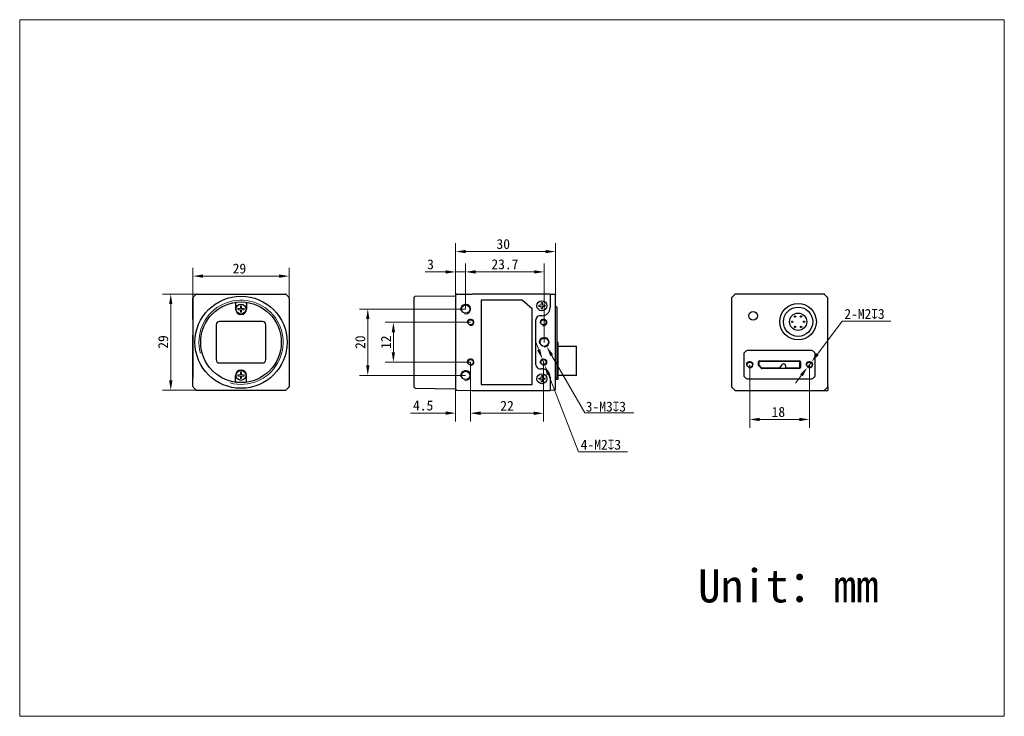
# Model space of a CAD drawing. Header units: millimetres. Extents: x -19 to 278, y 55 to 265.
import ezdxf

# ---------------------------------------------------------------- set-up
doc = ezdxf.new("R2010")
doc.units = ezdxf.units.MM
doc.header["$LTSCALE"] = 16.335
doc.header["$PDMODE"] = 3
doc.header["$PDSIZE"] = 8
doc.layers.get('0').update_dxf_attribs({"linetype": 'CONTINUOUS'})
doc.layers.get('Defpoints').update_dxf_attribs({"linetype": 'CONTINUOUS'})
for name, color, linetype in [('09_ALL_ROUNDS', 7, 'CONTINUOUS'), ('20_ALL_FEATURES', 7, 'CONTINUOUS'), ('ASM_DXF_DIMENSION', 7, 'CONTINUOUS'), ('ASM_DXF_FORMAT', 7, 'CONTINUOUS'), ('D-01-32-26-0DXF_CONTINUOUS_LINE', 7, 'CONTINUOUS'), ('D-01-35-26-0DXF_CONTINUOUS_LINE', 7, 'CONTINUOUS'), ('D-01-36-26-0DXF_CONTINUOUS_LINE', 7, 'CONTINUOUS'), ('HR10A-7R-6PBDXF_CONTINUOUS_LINE', 7, 'CONTINUOUS'), ('MICRO_3_0_B_DXF_CONTINUOUS_LINE', 7, 'CONTINUOUS'), ('SC_T1M2X3B_DXF_CONTINUOUS_LINE', 7, 'CONTINUOUS')]:
    doc.layers.add(name, color=color, linetype=linetype)
doc.styles.get("Standard").update_dxf_attribs({"font": 'simfang.ttf'})
doc.dimstyles.new('DIMSTYLE_1', dxfattribs={"dimtxt": 3, "dimasz": 3, "dimexe": 2.5, "dimexo": 0, "dimgap": 0.75, "dimtad": 1, "dimdsep": 46, "dimtxsty": 'STANDARD', "dimblk": '_FILLED', "dimcen": 0.09, "dimclrd": 8, "dimclre": 8, "dimclrt": 7, "dimadec": 0, "dimazin": 0, "dimtp": 0.001, "dimtm": 0.001, "dimtfac": 1, "dimtofl": 0, "dimtmove": 0, "dimatfit": 3, "dimldrblk": '_FILLED', "dimfxl": 1, "dimtolj": 1, "dimlwd": 15, "dimlwe": 15, "dimarcsym": 0})
doc.dimstyles.new('DIMSTYLE_2', dxfattribs={"dimtxt": 3, "dimasz": 3, "dimexe": 2.5, "dimexo": 0, "dimtad": 1, "dimdec": 3, "dimdsep": 46, "dimtxsty": 'STANDARD', "dimblk": '_FILLED', "dimcen": 0.09, "dimclrd": 8, "dimclre": 8, "dimclrt": 7, "dimadec": 0, "dimazin": 0, "dimtp": 0.001, "dimtm": 0.001, "dimtfac": 1, "dimtdec": 3, "dimtmove": 0, "dimatfit": 2, "dimldrblk": '_FILLED', "dimfxl": 1, "dimtolj": 1, "dimlwd": 15, "dimlwe": 15, "dimarcsym": 0})

# ---------------------------------------------------------------- blocks, each defined once
blk = doc.blocks.new('_FILLED')
at = {"color": 0, "linetype": 'ByBlock'}
blk.add_solid([(0, 0), (-1, 0.167), (-1, -0.167)], dxfattribs=at)
blk = doc.blocks.new('*D1')
at = {"layer": 'ASM_DXF_DIMENSION', "color": 8, "linetype": 'Continuous', "lineweight": 15, "transparency": 16777216}
for p, q in [((33.2, 180.61), (33.2, 189.75)), ((36.2, 187.25), (59.2, 187.25)), ((62.2, 180.61), (62.2, 189.75))]:
    blk.add_line(p, q, dxfattribs=at)
at = {"layer": 'Defpoints', "color": 0, "linetype": 'Continuous', "transparency": 16777216}
for p in [(62.2, 187.25), (33.2, 180.61), (62.2, 180.61)]:
    blk.add_point(p, dxfattribs=at)
at = {"layer": 'ASM_DXF_DIMENSION', "color": 8, "linetype": 'Continuous', "lineweight": 15, "transparency": 16777216, "xscale": 3, "yscale": 3, "zscale": 3, "rotation": 180}
blk.add_blockref('_FILLED', (33.2, 187.25), dxfattribs=at)
at = {"layer": 'ASM_DXF_DIMENSION', "color": 8, "linetype": 'Continuous', "lineweight": 15, "transparency": 16777216, "xscale": 3, "yscale": 3, "zscale": 3}
blk.add_blockref('_FILLED', (62.2, 187.25), dxfattribs=at)
at = {"layer": 'ASM_DXF_DIMENSION', "color": 7, "linetype": 'Continuous', "lineweight": 15, "transparency": 16777216, "insert": (47.21, 191.04), "char_height": 3, "attachment_point": 2}
blk.add_mtext('\\A1;29', dxfattribs=at)
blk = doc.blocks.new('*D2')
at = {"layer": 'ASM_DXF_DIMENSION', "color": 8, "linetype": 'Continuous', "lineweight": 15, "transparency": 16777216}
for p, q in [((34.41, 181.82), (24, 181.82)), ((26.5, 178.82), (26.5, 155.82)), ((35.3, 152.82), (24, 152.82))]:
    blk.add_line(p, q, dxfattribs=at)
at = {"layer": 'Defpoints', "color": 0, "linetype": 'Continuous', "transparency": 16777216}
for p in [(34.41, 181.82), (26.5, 152.82), (35.3, 152.82)]:
    blk.add_point(p, dxfattribs=at)
at = {"layer": 'ASM_DXF_DIMENSION', "color": 8, "linetype": 'Continuous', "lineweight": 15, "transparency": 16777216, "xscale": 3, "yscale": 3, "zscale": 3}
for p, rotation in [((26.5, 181.82), 90), ((26.5, 152.82), 270)]:
    blk.add_blockref('_FILLED', p, dxfattribs=dict(at, rotation=rotation))
at = {"layer": 'ASM_DXF_DIMENSION', "color": 7, "linetype": 'Continuous', "lineweight": 15, "transparency": 16777216, "insert": (22.71, 167.39), "char_height": 3, "attachment_point": 2, "rotation": 90}
blk.add_mtext('\\A1;29', dxfattribs=at)
blk = doc.blocks.new('*D3')
at = {"layer": 'ASM_DXF_DIMENSION', "color": 8, "linetype": 'Continuous', "lineweight": 15, "transparency": 16777216}
for p, q in [((115.44, 177.32), (83.43, 177.32)), ((85.93, 174.32), (85.93, 160.32)), ((115.44, 157.32), (83.43, 157.32))]:
    blk.add_line(p, q, dxfattribs=at)
at = {"layer": 'Defpoints', "color": 0, "linetype": 'Continuous', "transparency": 16777216}
for p in [(115.44, 177.32), (85.93, 157.32), (115.44, 157.32)]:
    blk.add_point(p, dxfattribs=at)
at = {"layer": 'ASM_DXF_DIMENSION', "color": 8, "linetype": 'Continuous', "lineweight": 15, "transparency": 16777216, "xscale": 3, "yscale": 3, "zscale": 3}
for p, rotation in [((85.93, 177.32), 90), ((85.93, 157.32), 270)]:
    blk.add_blockref('_FILLED', p, dxfattribs=dict(at, rotation=rotation))
at = {"layer": 'ASM_DXF_DIMENSION', "color": 7, "linetype": 'Continuous', "lineweight": 15, "transparency": 16777216, "insert": (82.15, 167.32), "char_height": 3, "attachment_point": 2, "rotation": 90}
blk.add_mtext('\\A1;20', dxfattribs=at)
blk = doc.blocks.new('*D4')
at = {"layer": 'ASM_DXF_DIMENSION', "color": 8, "linetype": 'Continuous', "lineweight": 15, "transparency": 16777216}
for p, q in [((115.44, 178.57), (115.44, 191.02)), ((139.14, 167.32), (139.14, 191.02)), ((136.14, 188.52), (118.44, 188.52))]:
    blk.add_line(p, q, dxfattribs=at)
at = {"layer": 'Defpoints', "color": 0, "linetype": 'Continuous', "transparency": 16777216}
for p in [(115.44, 188.52), (115.44, 178.57), (139.14, 167.32)]:
    blk.add_point(p, dxfattribs=at)
at = {"layer": 'ASM_DXF_DIMENSION', "color": 8, "linetype": 'Continuous', "lineweight": 15, "transparency": 16777216, "xscale": 3, "yscale": 3, "zscale": 3, "rotation": 180}
blk.add_blockref('_FILLED', (115.44, 188.52), dxfattribs=at)
at = {"layer": 'ASM_DXF_DIMENSION', "color": 8, "linetype": 'Continuous', "lineweight": 15, "transparency": 16777216, "xscale": 3, "yscale": 3, "zscale": 3}
blk.add_blockref('_FILLED', (139.14, 188.52), dxfattribs=at)
at = {"layer": 'ASM_DXF_DIMENSION', "color": 7, "linetype": 'Continuous', "lineweight": 15, "transparency": 16777216, "insert": (127.29, 192.32), "char_height": 3, "attachment_point": 2}
blk.add_mtext('\\A1;23.7', dxfattribs=at)
blk = doc.blocks.new('*D5')
at = {"layer": 'ASM_DXF_DIMENSION', "color": 8, "linetype": 'Continuous', "lineweight": 15, "transparency": 16777216}
for p, q in [((116.94, 161.32), (116.94, 143.4)), ((138.94, 161.32), (138.94, 143.4)), ((119.94, 145.9), (135.94, 145.9))]:
    blk.add_line(p, q, dxfattribs=at)
at = {"layer": 'Defpoints', "color": 0, "linetype": 'Continuous', "transparency": 16777216}
for p in [(116.94, 161.32), (138.94, 161.32), (138.94, 145.9)]:
    blk.add_point(p, dxfattribs=at)
at = {"layer": 'ASM_DXF_DIMENSION', "color": 8, "linetype": 'Continuous', "lineweight": 15, "transparency": 16777216, "xscale": 3, "yscale": 3, "zscale": 3, "rotation": 180}
blk.add_blockref('_FILLED', (116.94, 145.9), dxfattribs=at)
at = {"layer": 'ASM_DXF_DIMENSION', "color": 8, "linetype": 'Continuous', "lineweight": 15, "transparency": 16777216, "xscale": 3, "yscale": 3, "zscale": 3}
blk.add_blockref('_FILLED', (138.94, 145.9), dxfattribs=at)
at = {"layer": 'ASM_DXF_DIMENSION', "color": 7, "linetype": 'Continuous', "lineweight": 15, "transparency": 16777216, "insert": (127.94, 149.65), "char_height": 3, "attachment_point": 2}
blk.add_mtext('\\A1;22', dxfattribs=at)
blk = doc.blocks.new('*D6')
at = {"layer": 'ASM_DXF_DIMENSION', "color": 8, "linetype": 'Continuous', "lineweight": 15, "transparency": 16777216}
for p, q in [((116.94, 161.32), (116.94, 143.45)), ((112.44, 154.92), (112.44, 143.45)), ((109.44, 145.95), (98.79, 145.95)), ((119.94, 145.95), (122.94, 145.95))]:
    blk.add_line(p, q, dxfattribs=at)
at = {"layer": 'Defpoints', "color": 0, "linetype": 'Continuous', "transparency": 16777216}
for p in [(116.94, 161.32), (112.44, 154.92), (116.94, 145.95)]:
    blk.add_point(p, dxfattribs=at)
at = {"layer": 'ASM_DXF_DIMENSION', "color": 8, "linetype": 'Continuous', "lineweight": 15, "transparency": 16777216, "xscale": 3, "yscale": 3, "zscale": 3}
blk.add_blockref('_FILLED', (112.44, 145.95), dxfattribs=at)
at = {"layer": 'ASM_DXF_DIMENSION', "color": 8, "linetype": 'Continuous', "lineweight": 15, "transparency": 16777216, "xscale": 3, "yscale": 3, "zscale": 3, "rotation": 180}
blk.add_blockref('_FILLED', (116.94, 145.95), dxfattribs=at)
at = {"layer": 'ASM_DXF_DIMENSION', "color": 7, "linetype": 'Continuous', "lineweight": 15, "transparency": 16777216, "insert": (105.69, 149.75), "char_height": 3, "attachment_point": 3}
blk.add_mtext('\\A1;4.5', dxfattribs=at)
blk = doc.blocks.new('*D7')
at = {"layer": 'ASM_DXF_DIMENSION', "color": 8, "linetype": 'Continuous', "lineweight": 15}
for p, q in [((137.48, 165.04), (136.39, 167.83)), ((138.58, 162.25), (139.31, 160.38)), ((140.4, 157.59), (149.54, 134.28)), ((164.28, 134.28), (149.54, 134.28))]:
    blk.add_line(p, q, dxfattribs=at)
at = {"layer": 'Defpoints', "color": 0}
for p in [(138.58, 162.25), (139.31, 160.38)]:
    blk.add_point(p, dxfattribs=at)
at = {"layer": 'ASM_DXF_DIMENSION', "color": 8, "linetype": 'ByBlock', "lineweight": 15, "xscale": 3, "yscale": 3, "zscale": 3}
for p, rotation in [((138.58, 162.25), 291.3988988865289), ((139.31, 160.38), 111.3988988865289)]:
    blk.add_blockref('_FILLED', p, dxfattribs=dict(at, rotation=rotation))
at = {"layer": 'ASM_DXF_DIMENSION', "color": 7, "lineweight": 15, "insert": (150.16, 137.94), "char_height": 3, "attachment_point": 1}
blk.add_mtext('\\A1;{4-M2{\\Fgdt;x}3}', dxfattribs=at)
blk = doc.blocks.new('*D8')
at = {"color": 8, "linetype": 'Continuous', "lineweight": 15, "transparency": 16777216}
for p, q in [((116.94, 173.32), (91.15, 173.32)), ((93.65, 170.32), (93.65, 164.32)), ((116.94, 161.32), (91.15, 161.32))]:
    blk.add_line(p, q, dxfattribs=at)
at = {"layer": 'Defpoints', "color": 0, "linetype": 'Continuous', "transparency": 16777216}
for p in [(116.94, 173.32), (93.65, 161.32), (116.94, 161.32)]:
    blk.add_point(p, dxfattribs=at)
at = {"color": 8, "linetype": 'Continuous', "lineweight": 15, "transparency": 16777216, "xscale": 3, "yscale": 3, "zscale": 3}
for p, rotation in [((93.65, 173.32), 90), ((93.65, 161.32), 270)]:
    blk.add_blockref('_FILLED', p, dxfattribs=dict(at, rotation=rotation))
at = {"color": 7, "linetype": 'Continuous', "lineweight": 15, "transparency": 16777216, "insert": (91.4, 167.32), "char_height": 3, "attachment_point": 5, "rotation": 90}
blk.add_mtext('\\A1;12', dxfattribs=at)
blk = doc.blocks.new('*D9')
at = {"color": 8, "linetype": 'Continuous', "lineweight": 15, "transparency": 16777216}
for p, q in [((112.44, 179.61), (112.44, 191.01)), ((115.44, 177.32), (115.44, 191.01)), ((109.44, 188.51), (103.28, 188.51)), ((115.44, 188.51), (112.44, 188.51)), ((118.44, 188.51), (121.44, 188.51))]:
    blk.add_line(p, q, dxfattribs=at)
at = {"layer": 'Defpoints', "color": 0, "linetype": 'Continuous', "transparency": 16777216}
for p in [(115.44, 188.51), (112.44, 179.61), (115.44, 177.32)]:
    blk.add_point(p, dxfattribs=at)
at = {"color": 8, "linetype": 'Continuous', "lineweight": 15, "transparency": 16777216, "xscale": 3, "yscale": 3, "zscale": 3}
blk.add_blockref('_FILLED', (112.44, 188.51), dxfattribs=at)
at = {"color": 8, "linetype": 'Continuous', "lineweight": 15, "transparency": 16777216, "xscale": 3, "yscale": 3, "zscale": 3, "rotation": 180}
blk.add_blockref('_FILLED', (115.44, 188.51), dxfattribs=at)
at = {"color": 7, "linetype": 'Continuous', "lineweight": 15, "transparency": 16777216, "insert": (104.86, 190.78), "char_height": 3, "attachment_point": 5}
blk.add_mtext('\\A1;3', dxfattribs=at)
blk = doc.blocks.new('*D10')
at = {"color": 8, "linetype": 'Continuous', "lineweight": 15}
for p, q in [((139.05, 167.32), (139.23, 167.32)), ((139.14, 167.23), (139.14, 167.41)), ((141.39, 163.42), (151.41, 146))]:
    blk.add_line(p, q, dxfattribs=at)
at = {"layer": 'Defpoints', "color": 0}
for p in [(138.4, 168.62), (139.89, 166.02)]:
    blk.add_point(p, dxfattribs=at)
at = {"color": 8, "linetype": 'ByBlock', "lineweight": 15, "xscale": 3, "yscale": 3, "zscale": 3, "rotation": 119.926538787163}
blk.add_blockref('_FILLED', (139.89, 166.02), dxfattribs=at)
at = {"color": 7, "lineweight": 15, "insert": (152.67, 148.35), "char_height": 3, "attachment_point": 5, "rotation": 299.9265}
blk.add_mtext('\\A1;{{\\fMS PGothic|b0|i0|c134|p34; }}', dxfattribs=at)
blk = doc.blocks.new('*D11')
at = {"color": 8, "linetype": 'Continuous', "lineweight": 15, "transparency": 16777216}
for p, q in [((112.44, 179.61), (112.44, 197.15)), ((142.54, 180.29), (142.54, 197.15)), ((139.54, 194.65), (115.44, 194.65))]:
    blk.add_line(p, q, dxfattribs=at)
at = {"layer": 'Defpoints', "color": 0, "linetype": 'Continuous', "transparency": 16777216}
for p in [(112.44, 194.65), (112.44, 179.61), (142.54, 180.29)]:
    blk.add_point(p, dxfattribs=at)
at = {"color": 8, "linetype": 'Continuous', "lineweight": 15, "transparency": 16777216, "xscale": 3, "yscale": 3, "zscale": 3, "rotation": 180}
blk.add_blockref('_FILLED', (112.44, 194.65), dxfattribs=at)
at = {"color": 8, "linetype": 'Continuous', "lineweight": 15, "transparency": 16777216, "xscale": 3, "yscale": 3, "zscale": 3}
blk.add_blockref('_FILLED', (142.54, 194.65), dxfattribs=at)
at = {"color": 7, "linetype": 'Continuous', "lineweight": 15, "transparency": 16777216, "insert": (126.79, 196.91), "char_height": 3, "attachment_point": 5}
blk.add_mtext('\\A1;30', dxfattribs=at)
blk = doc.blocks.new('*D15')
at = {"layer": 'ASM_DXF_DIMENSION', "color": 8, "linetype": 'Continuous', "lineweight": 15, "transparency": 16777216}
for p, q in [((201.14, 160.55), (201.14, 141.54)), ((219.14, 160.55), (219.14, 141.54)), ((204.14, 144.04), (216.14, 144.04))]:
    blk.add_line(p, q, dxfattribs=at)
at = {"layer": 'Defpoints', "color": 0, "linetype": 'Continuous', "transparency": 16777216}
for p in [(201.14, 160.55), (219.14, 160.55), (219.14, 144.04)]:
    blk.add_point(p, dxfattribs=at)
at = {"layer": 'ASM_DXF_DIMENSION', "color": 8, "linetype": 'Continuous', "lineweight": 15, "transparency": 16777216, "xscale": 3, "yscale": 3, "zscale": 3, "rotation": 180}
blk.add_blockref('_FILLED', (201.14, 144.04), dxfattribs=at)
at = {"layer": 'ASM_DXF_DIMENSION', "color": 8, "linetype": 'Continuous', "lineweight": 15, "transparency": 16777216, "xscale": 3, "yscale": 3, "zscale": 3}
blk.add_blockref('_FILLED', (219.14, 144.04), dxfattribs=at)
at = {"layer": 'ASM_DXF_DIMENSION', "color": 7, "linetype": 'Continuous', "lineweight": 15, "transparency": 16777216, "insert": (209.78, 147.82), "char_height": 3, "attachment_point": 2}
blk.add_mtext('\\A1;18', dxfattribs=at)
blk = doc.blocks.new('*D16')
at = {"layer": 'ASM_DXF_DIMENSION', "color": 8, "linetype": 'Continuous', "lineweight": 15}
for p, q in [((221.55, 163.74), (229.05, 173.69)), ((243.72, 173.69), (229.05, 173.69)), ((218.54, 159.75), (219.74, 161.35)), ((216.73, 157.36), (214.92, 154.96))]:
    blk.add_line(p, q, dxfattribs=at)
at = {"layer": 'Defpoints', "color": 0}
for p in [(219.74, 161.35), (218.54, 159.75)]:
    blk.add_point(p, dxfattribs=at)
at = {"layer": 'ASM_DXF_DIMENSION', "color": 8, "linetype": 'ByBlock', "lineweight": 15, "xscale": 3, "yscale": 3, "zscale": 3}
for p, rotation in [((219.74, 161.35), 232.9673658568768), ((218.54, 159.75), 52.96736585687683)]:
    blk.add_blockref('_FILLED', p, dxfattribs=dict(at, rotation=rotation))
at = {"layer": 'ASM_DXF_DIMENSION', "color": 7, "lineweight": 15, "insert": (229.67, 177.35), "char_height": 3, "attachment_point": 1}
blk.add_mtext('\\A1;{2-M2{\\Fgdt;x}3}', dxfattribs=at)

msp = doc.modelspace()

# ---------------------------------------------------------------- linework, layer by layer
at = {"color": 7, "linetype": 'Continuous', "lineweight": 30}
msp.add_line((62.1997, 174.1665), (62.1997, 154.0231), dxfattribs=at)
for p in [(223.4965, 152.7998), (224.6689, 154.0057)]:
    msp.add_line(p, (224.6689, 152.7998))
at = {"color": 8, "linetype": 'Continuous', "lineweight": 15}
msp.add_line((151.4149, 145.9991), (166.1809, 145.9991), dxfattribs=at)
at = {"layer": '09_ALL_ROUNDS', "color": 7}
for p, q in [((142.944, 177.891), (142.944, 156.741)), ((199.3625, 163.7927), (199.3625, 157.3069)), ((200.0161, 164.6533), (199.509, 164.1462)), ((219.9054, 164.7998), (200.3696, 164.7998)), ((220.7661, 164.1462), (220.259, 164.6533)), ((220.9125, 157.3069), (220.9125, 163.7927)), ((199.509, 156.9533), (200.0161, 156.4462)), ((200.3696, 156.2998), (219.9054, 156.2998)), ((220.259, 156.4462), (220.7661, 156.9533))]:
    msp.add_line(p, q, dxfattribs=at)
for centre, radius, start, end in [((142.744, 178.291), 0.2, 180, 270), ((142.744, 177.891), 0.2, 0, 90), ((199.8625, 163.7927), 0.5, 135, 179.999997), ((200.3696, 164.2998), 0.5, 90.000003, 135), ((219.9054, 164.2998), 0.5, 45, 89.999997), ((220.4125, 163.7927), 0.5, 0.000003, 45), ((142.744, 156.341), 0.2, 90, 180), ((142.744, 156.741), 0.2, 270, 0), ((199.8625, 157.3069), 0.5, 180.000003, 225), ((200.3696, 156.7998), 0.5, 225, 269.999997), ((219.9054, 156.7998), 0.5, 270.000003, 315), ((220.4125, 157.3069), 0.5, 315, 359.999997)]:
    msp.add_arc(centre, radius, start, end, dxfattribs=at)
at = {"layer": '20_ALL_FEATURES', "color": 7}
for p, q in [((142.5441, 167.216), (142.544, 167.216)), ((143.344, 167.216), (142.944, 167.216)), ((143.344, 156.216), (143.344, 167.216)), ((143.344, 166.141), (148.844, 166.141)), ((148.844, 157.291), (148.844, 166.141)), ((142.544, 156.216), (143.344, 156.216)), ((148.844, 157.291), (143.344, 157.291))]:
    msp.add_line(p, q, dxfattribs=at)
for centre, radius in [((202.1375, 175.2998), 1.3019), ((201.1375, 160.5498), 0.8), ((219.1375, 160.5498), 0.8)]:
    msp.add_circle(centre, radius, dxfattribs=at)
at = {"layer": 'ASM_DXF_FORMAT', "color": 7, "linetype": 'Continuous', "lineweight": 15}
for p, q in [((-19.0675, 54.5512), (-19.0675, 264.5512)), ((-19.0675, 264.5512), (277.9325, 264.5512)), ((277.9325, 54.5512), (277.9325, 264.5512)), ((-19.0675, 54.5512), (277.9325, 54.5512))]:
    msp.add_line(p, q, dxfattribs=at)
at = {"layer": 'D-01-32-26-0DXF_CONTINUOUS_LINE', "color": 7, "linetype": 'Continuous', "lineweight": 30}
for p, q in [((33.3461, 180.9624), (34.0532, 181.6695)), ((34.4068, 181.816), (60.9926, 181.816)), ((61.3461, 181.6695), (62.0532, 180.9624)), ((196.5224, 181.6521), (195.8153, 180.945)), ((223.4618, 181.7986), (196.876, 181.7986)), ((33.1997, 174.1665), (33.1997, 180.6089)), ((62.1997, 180.6089), (62.1997, 174.1665)), ((195.6689, 180.5915), (195.6689, 174.1491)), ((33.1997, 156.7033), (33.1997, 169.4654)), ((195.6689, 169.448), (195.6689, 155.9486)), ((224.6689, 155.9486), (224.6689, 169.448))]:
    msp.add_line(p, q, dxfattribs=at)
for centre, start, end in [((34.4068, 181.316), 90, 135), ((60.9926, 181.316), 45, 90), ((33.6997, 180.6089), 135, 180), ((61.6997, 180.6089), 0, 45)]:
    msp.add_arc(centre, 0.5, start, end, dxfattribs=at)
at = {"layer": 'D-01-35-26-0DXF_CONTINUOUS_LINE', "color": 7, "linetype": 'Continuous', "lineweight": 30}
for p, q in [((46.0682, 179.0368), (46.0682, 177.316)), ((46.0831, 179.3412), (46.0997, 179.3601)), ((49.3162, 179.3412), (49.2997, 179.3601)), ((49.3311, 179.0368), (49.3311, 177.316)), ((40.1997, 172.566), (40.1997, 162.066)), ((54.1997, 173.566), (41.1997, 173.566)), ((55.1997, 162.066), (55.1997, 172.566)), ((41.1997, 161.066), (54.1997, 161.066)), ((46.0682, 155.5951), (46.0682, 157.316)), ((46.0831, 155.2907), (46.0997, 155.2718)), ((49.3162, 155.2907), (49.2997, 155.2718)), ((49.3311, 155.5951), (49.3311, 157.316))]:
    msp.add_line(p, q, dxfattribs=at)
msp.add_circle((47.6997, 167.316), 12.15, dxfattribs=at)
for centre, radius, start, end in [((47.6997, 177.316), 1.6314, 180, 0), ((41.1997, 172.566), 1, 90, 180), ((54.1997, 172.566), 1, 0, 90), ((41.1997, 162.066), 1, 180, 270), ((54.1997, 162.066), 1, 270, 0), ((47.6997, 157.316), 1.6314, 0, 180)]:
    msp.add_arc(centre, radius, start, end, dxfattribs=at)
for points, knots in [([(46.0831, 179.3412), (46.0811, 179.3389), (46.0797, 179.3285), (46.0766, 179.3098), (46.0745, 179.2806), (46.0723, 179.2431), (46.0705, 179.1981), (46.0687, 179.1286), (46.0682, 179.0742), (46.0682, 179.0368)], [0, 0, 0, 0, 0.03080762, 0.09532791, 0.19159123, 0.31637849, 0.46519723, 0.63326695, 1, 1, 1, 1]), ([(49.3311, 179.0368), (49.3311, 179.0742), (49.3306, 179.1286), (49.3288, 179.1981), (49.3271, 179.2431), (49.3249, 179.2806), (49.3228, 179.3098), (49.3196, 179.3285), (49.3183, 179.3389), (49.3162, 179.3412)], [0, 0, 0, 0, 0.36673305, 0.53480277, 0.68362151, 0.80840877, 0.90467209, 0.96919238, 1, 1, 1, 1]), ([(46.0682, 155.5951), (46.0682, 155.5578), (46.0687, 155.5033), (46.0705, 155.4338), (46.0723, 155.3888), (46.0745, 155.3514), (46.0766, 155.3221), (46.0797, 155.3034), (46.0811, 155.293), (46.0831, 155.2907)], [0, 0, 0, 0, 0.36673305, 0.53480277, 0.68362151, 0.80840877, 0.90467209, 0.96919238, 1, 1, 1, 1]), ([(49.3162, 155.2907), (49.3183, 155.293), (49.3196, 155.3034), (49.3228, 155.3221), (49.3249, 155.3514), (49.3271, 155.3888), (49.3288, 155.4338), (49.3306, 155.5033), (49.3311, 155.5578), (49.3311, 155.5951)], [0, 0, 0, 0, 0.03080762, 0.09532791, 0.19159123, 0.31637849, 0.46519723, 0.63326695, 1, 1, 1, 1])]:
    msp.add_open_spline(points, degree=3, knots=knots, dxfattribs=at)
at = {"layer": 'D-01-36-26-0DXF_CONTINUOUS_LINE', "color": 7, "linetype": 'Continuous', "lineweight": 30}
for p, q in [((33.3461, 180.9624), (34.0532, 181.6695)), ((34.4068, 181.816), (60.9926, 181.816)), ((61.3461, 181.6695), (62.0532, 180.9624)), ((99.934, 180.9068), (100.234, 181.2094)), ((100.234, 181.2094), (112.2463, 181.3142)), ((112.4443, 181.5055), (112.444, 181.4924)), ((112.444, 181.4924), (112.4443, 181.5052)), ((112.444, 167.3209), (112.444, 181.4924)), ((112.4443, 181.5052), (112.4443, 181.5055)), ((112.7414, 181.7924), (117.442, 181.8334)), ((140.8449, 181.8316), (117.442, 181.8334)), ((140.8622, 181.8316), (140.8449, 181.8316)), ((140.944, 181.8307), (140.944, 177.8942)), ((140.944, 181.816), (142.3355, 181.7798)), ((142.544, 153.1315), (142.5441, 181.5026)), ((195.8153, 180.945), (196.5225, 181.6521)), ((223.4618, 181.7986), (196.876, 181.7986)), ((223.8153, 181.6521), (224.5225, 180.945)), ((33.1997, 180.6089), (33.1997, 156.5341)), ((99.934, 153.7251), (99.934, 180.9068)), ((120.094, 180.016), (120.094, 154.616)), ((132.494, 180.016), (120.094, 180.016)), ((135.494, 177.416), (132.494, 180.016)), ((195.6689, 180.5915), (195.6689, 154.0057)), ((224.6689, 154.0057), (224.6689, 180.5915)), ((135.494, 154.616), (135.494, 177.416)), ((138.4659, 175.2943), (137.8336, 175.2888)), ((136.644, 160.5431), (136.644, 174.0889)), ((112.444, 153.1395), (112.444, 167.311)), ((203.7743, 160.4254), (203.7743, 161.3848)), ((204.1025, 161.713), (216.1725, 161.713)), ((216.5007, 161.3848), (216.5007, 159.7148)), ((137.8336, 159.3431), (138.4659, 159.3376)), ((204.5596, 159.4858), (203.8674, 160.1965)), ((216.1725, 159.3866), (204.7947, 159.3866)), ((33.1997, 154.0231), (33.1822, 156.0211)), ((120.094, 154.616), (135.494, 154.616)), ((140.944, 156.7377), (140.944, 152.8012)), ((33.3461, 153.6695), (33.3636, 153.652)), ((33.3461, 153.6695), (34.0532, 152.9624)), ((60.9926, 152.816), (34.4068, 152.816)), ((61.3461, 152.9624), (62.0532, 153.6695)), ((62.0355, 153.6525), (62.0358, 153.652)), ((62.0358, 153.652), (62.0533, 153.6695)), ((99.934, 153.7251), (100.234, 153.4225)), ((100.234, 153.4225), (112.2463, 153.3177)), ((112.7414, 152.8395), (117.442, 152.7985)), ((117.442, 152.7985), (140.8449, 152.8003)), ((142.148, 152.8317), (140.944, 152.816)), ((142.3355, 152.8521), (142.1499, 152.8318)), ((142.544, 153.1362), (142.544, 153.1389)), ((142.544, 153.137), (142.5441, 153.1316)), ((142.544, 153.1332), (142.5441, 153.1353)), ((195.8153, 153.6521), (196.5224, 152.945)), ((196.5225, 152.945), (195.8153, 153.6521)), ((196.876, 152.7986), (199.8099, 152.7986)), ((196.876, 152.7986), (223.4618, 152.7986)), ((220.5278, 152.7986), (223.4618, 152.7986)), ((224.5225, 153.6521), (223.8153, 152.945)), ((223.8153, 152.945), (224.5224, 153.6521))]:
    msp.add_line(p, q, dxfattribs=at)
for points in [[(112.363, 181.3531), (112.3323, 181.3345), (112.2988, 181.3217), (112.2635, 181.3151), (112.2463, 181.3142)], [(112.4121, 181.4051), (112.3899, 181.3769), (112.363, 181.3531)], [(112.2463, 153.3177), (112.2635, 153.3168), (112.2988, 153.3102), (112.3323, 153.2974), (112.363, 153.2788), (112.3899, 153.255), (112.4121, 153.2268), (112.4289, 153.1951), (112.4398, 153.1609), (112.4413, 153.1494)]]:
    msp.add_lwpolyline(points, dxfattribs=at)
for centre, radius in [((47.6997, 167.316), 13.8934), ((115.444, 177.316), 1.25), ((116.944, 173.316), 0.8), ((138.944, 173.316), 0.8), ((139.144, 167.316), 1.25), ((116.944, 161.316), 0.8), ((138.944, 161.316), 0.8), ((115.444, 157.316), 1.25)]:
    msp.add_circle(centre, radius, dxfattribs=at)
for centre, radius, start, end in [((112.7458, 181.4821), 0.3018, 178.065006, 179.997459), ((196.8746, 181.2998), 0.4981, 127.665656, 134.980172), ((196.878, 181.2955), 0.5036, 113.514992, 127.676712), ((196.8727, 181.3064), 0.4915, 111.603733, 113.461741), ((196.8767, 181.2952), 0.5034, 97.968634, 111.553521), ((196.8762, 181.2999), 0.4986, 90.023338, 97.984427), ((223.4616, 181.3003), 0.4982, 82.470742, 89.978986), ((223.461, 181.295), 0.5036, 68.44895, 82.48328), ((223.4651, 181.3064), 0.4915, 66.53826, 68.396267), ((223.46, 181.2958), 0.5033, 53.080799, 66.489153), ((223.4628, 181.2993), 0.4988, 45.023667, 53.097249), ((196.1671, 180.5913), 0.4982, 172.470742, 179.978986), ((196.1725, 180.5907), 0.5036, 158.44895, 172.48328), ((196.161, 180.5947), 0.4915, 156.53826, 158.396267), ((196.1717, 180.5896), 0.5033, 143.080799, 156.489153), ((196.1682, 180.5924), 0.4988, 135.023667, 143.097249), ((224.1701, 180.5929), 0.4981, 37.665656, 44.980172), ((224.1659, 180.5895), 0.5036, 23.514992, 37.676712), ((224.1768, 180.5947), 0.4915, 21.603733, 23.461741), ((224.1655, 180.5907), 0.5034, 7.968634, 21.553521), ((224.1703, 180.5913), 0.4986, 0.023338, 7.984427), ((137.844, 174.0889), 1.2, 90.5, 180), ((138.444, 177.7942), 2.5, 270.5, 0), ((138.9446, 173.3188), 1.0029, 255.010024, 269.967763), ((137.844, 160.5431), 1.2, 180, 269.5), ((204.1025, 161.3848), 0.3282, 90, 180), ((204.1025, 160.4254), 0.3282, 180, 224.246152), ((216.1725, 161.3848), 0.3282, 0, 90), ((138.444, 156.8377), 2.5, 0, 89.5), ((204.7947, 159.7148), 0.3282, 224.246152, 270), ((216.1725, 159.7148), 0.3282, 270, 0), ((33.6996, 154.023), 0.4999, 179.994628, 225.003217), ((34.4068, 153.3159), 0.5, 225, 270), ((34.4035, 153.308), 0.4914, 246.627805, 248.306634), ((60.9926, 153.3159), 0.5, 270, 315), ((60.9918, 153.3194), 0.5035, 277.61421, 291.64007), ((60.9959, 153.308), 0.4914, 291.693368, 293.372193), ((61.6997, 154.0231), 0.5, 315, 329.999905), ((61.6985, 154.024), 0.5015, 315.024759, 324.994023), ((61.7006, 154.0219), 0.4985, 315.021812, 322.734533), ((61.6968, 154.0249), 0.5034, 322.720342, 336.570594), ((61.6999, 154.023), 0.4998, 324.988972, 0.005774), ((112.7458, 153.1498), 0.3018, 180.002541, 181.934994), ((142.2225, 153.1531), 0.3215, 290.572295, 356.195626), ((142.2369, 153.1526), 0.3071, 356.124045, 359.989194), ((196.1675, 154.0059), 0.4986, 180.023339, 187.984603), ((196.1723, 154.0064), 0.5034, 187.968809, 201.553633), ((196.161, 154.0024), 0.4915, 201.603846, 203.461711), ((196.1719, 154.0076), 0.5036, 203.514962, 217.67668), ((196.1677, 154.0042), 0.4981, 217.665624, 224.980171), ((196.875, 153.2978), 0.4988, 225.023644, 233.092762), ((196.8778, 153.3013), 0.5033, 233.076333, 246.492745), ((196.8727, 153.2907), 0.4915, 246.541909, 248.383027), ((196.8768, 153.3021), 0.5036, 248.436011, 262.505313), ((196.8762, 153.2968), 0.4982, 262.492923, 269.979097), ((223.4616, 153.2972), 0.4986, 270.023446, 278.005066), ((223.4611, 153.3019), 0.5034, 277.98911, 291.5667), ((223.4651, 153.2907), 0.4915, 291.616973, 293.458091), ((223.4598, 153.3016), 0.5036, 293.511358, 307.673025), ((223.4632, 153.2974), 0.4981, 307.661934, 314.980153), ((224.1696, 154.0047), 0.4988, 315.023667, 323.097211), ((224.1661, 154.0075), 0.5033, 323.080761, 336.489182), ((224.1768, 154.0024), 0.4915, 336.53829, 338.396154), ((224.1653, 154.0064), 0.5036, 338.44884, 352.483469), ((224.1707, 154.0058), 0.4982, 352.470933, 359.978987)]:
    msp.add_arc(centre, radius, start, end, dxfattribs=at)
at = {"layer": 'D-01-36-26-0DXF_CONTINUOUS_LINE', "color": 7, "linetype": 'Continuous', "lineweight": 15}
for centre, radius, start, end in [((47.6997, 167.316), 12.7, 255, 195), ((115.444, 177.316), 1.5, 255, 195), ((116.944, 173.316), 1, 255, 195), ((138.944, 173.316), 0.9999, 270, 195.003808), ((139.144, 167.316), 1.4999, 270, 195.936151), ((116.944, 161.316), 1, 255, 195), ((138.944, 161.316), 0.9999, 270, 195.003808), ((201.1375, 160.5498), 1, 255, 195), ((219.1375, 160.5498), 1, 255, 195), ((115.444, 157.316), 1.5, 255, 195), ((138.9446, 161.3188), 1.0029, 255.010024, 269.967763)]:
    msp.add_arc(centre, radius, start, end, dxfattribs=at)
at = {"layer": 'D-01-36-26-0DXF_CONTINUOUS_LINE', "color": 7, "linetype": 'Continuous', "lineweight": 30}
msp.add_ellipse((33.1953, 156.5341), major_axis=(0, 0.5), ratio=0.00872687, start_param=-3.13286601, end_param=-1.57079633, dxfattribs=at)
for points, knots in [([(112.2458, 181.2927), (112.2949, 181.2931), (112.3968, 181.3332), (112.4412, 181.4331), (112.4438, 181.4822)], [0, 0, 0, 0, 0.50012866, 1, 1, 1, 1]), ([(112.748, 181.7924), (112.7092, 181.7921), (112.6308, 181.7759), (112.531, 181.7096), (112.4632, 181.6102), (112.4455, 181.5316), (112.4442, 181.4923)], [0, 0, 0, 0, 0.24831576, 0.49796634, 0.74865574, 1, 1, 1, 1]), ([(140.944, 181.8307), (140.944, 181.8312), (140.9408, 181.8304), (140.9376, 181.8314), (140.9297, 181.831), (140.9202, 181.8314), (140.9081, 181.8314), (140.8885, 181.8315), (140.873, 181.8316), (140.8622, 181.8316)], [0, 0, 0, 0, 0.01862378, 0.07309268, 0.16171118, 0.28231776, 0.43108985, 0.6038005, 1, 1, 1, 1]), ([(142.3355, 181.7798), (142.3954, 181.7573), (142.5037, 181.6739), (142.544, 181.5432), (142.544, 181.4794)], [0, 0, 0, 0, 0.50072866, 1, 1, 1, 1]), ([(112.2458, 153.3392), (112.2949, 153.3388), (112.3968, 153.2987), (112.4412, 153.1988), (112.4438, 153.1497)], [0, 0, 0, 0, 0.50012905, 1, 1, 1, 1]), ([(112.748, 152.8395), (112.7092, 152.8398), (112.6308, 152.8561), (112.531, 152.9223), (112.4632, 153.0217), (112.4455, 153.1003), (112.4442, 153.1396)], [0, 0, 0, 0, 0.24831576, 0.49796634, 0.74865574, 1, 1, 1, 1]), ([(140.8449, 152.8003), (140.8576, 152.8003), (140.876, 152.8003), (140.8993, 152.8004), (140.9142, 152.8005), (140.9263, 152.8007), (140.9346, 152.8008), (140.9394, 152.801), (140.942, 152.8009), (140.943, 152.8012), (140.944, 152.801), (140.944, 152.8012)], [0, 0, 0, 0, 0.38279641, 0.55626541, 0.70764375, 0.83176535, 0.92378609, 0.95670012, 0.980536, 0.99504214, 1, 1, 1, 1])]:
    msp.add_open_spline(points, degree=3, knots=knots, dxfattribs=at)
at = {"layer": 'HR10A-7R-6PBDXF_CONTINUOUS_LINE', "color": 7, "linetype": 'Continuous', "lineweight": 30}
for centre, radius in [((215.7375, 173.4998), 5.5), ((215.7375, 173.4998), 4.425), ((215.7375, 173.4998), 2.6), ((214.8375, 175.0598), 0.2), ((216.6375, 175.0598), 0.2), ((213.9375, 173.4998), 0.2), ((217.5375, 173.4998), 0.2), ((214.8375, 171.9398), 0.2), ((216.6375, 171.9398), 0.2)]:
    msp.add_circle(centre, radius, dxfattribs=at)
at = {"layer": 'MICRO_3_0_B_DXF_CONTINUOUS_LINE', "color": 7, "linetype": 'Continuous', "lineweight": 30}
for p, q in [((204.0025, 160.4254), (204.0025, 161.3848)), ((216.1725, 161.4848), (204.1025, 161.4848)), ((210.1822, 159.6476), (211.0567, 160.6154)), ((216.2725, 159.7148), (216.2725, 161.3848)), ((204.7231, 159.645), (204.0309, 160.3557)), ((204.7947, 159.6148), (207.4325, 159.6148)), ((207.4525, 159.6148), (210.1081, 159.6148)), ((211.9625, 160.2668), (211.9625, 159.7148)), ((212.0625, 159.6148), (216.1725, 159.6148))]:
    msp.add_line(p, q, dxfattribs=at)
for centre, radius, start, end in [((204.1025, 161.3848), 0.1, 90, 180), ((204.1025, 160.4254), 0.1, 180, 224.246152), ((211.4425, 160.2668), 0.52, 0, 137.898577), ((216.1725, 161.3848), 0.1, 0, 90), ((204.7947, 159.7148), 0.1, 224.246152, 270), ((210.1081, 159.7148), 0.1, 270, 317.816016), ((212.0625, 159.7148), 0.1, 180, 270), ((216.1725, 159.7148), 0.1, 270, 0)]:
    msp.add_arc(centre, radius, start, end, dxfattribs=at)
at = {"layer": 'SC_T1M2X3B_DXF_CONTINUOUS_LINE', "color": 7, "linetype": 'Continuous', "lineweight": 15}
for p, q in [((138.164, 178.496), (137.5978, 178.496)), ((138.264, 179.1622), (138.264, 178.596)), ((138.624, 178.596), (138.624, 179.1622)), ((139.2903, 178.496), (138.724, 178.496)), ((47.4197, 177.496), (46.8535, 177.496)), ((46.8535, 177.136), (47.4197, 177.136)), ((47.5197, 178.1622), (47.5197, 177.596)), ((47.5197, 177.036), (47.5197, 176.4697)), ((47.8797, 177.596), (47.8797, 178.1622)), ((47.8797, 176.4697), (47.8797, 177.036)), ((48.5459, 177.496), (47.9797, 177.496)), ((47.9797, 177.136), (48.5459, 177.136)), ((137.5978, 178.136), (138.164, 178.136)), ((138.264, 178.036), (138.264, 177.4697)), ((138.624, 177.4697), (138.624, 178.036)), ((138.724, 178.136), (139.2903, 178.136)), ((47.4197, 157.496), (46.8535, 157.496)), ((47.5197, 158.1622), (47.5197, 157.596)), ((47.8797, 157.596), (47.8797, 158.1622)), ((48.5459, 157.496), (47.9797, 157.496)), ((46.8535, 157.136), (47.4197, 157.136)), ((47.5197, 157.036), (47.5197, 156.4697)), ((47.8797, 156.4697), (47.8797, 157.036)), ((47.9797, 157.136), (48.5459, 157.136)), ((138.164, 156.496), (137.5978, 156.496)), ((137.5978, 156.136), (138.164, 156.136)), ((138.264, 157.1622), (138.264, 156.596)), ((138.264, 156.036), (138.264, 155.4697)), ((138.624, 156.596), (138.624, 157.1622)), ((138.624, 155.4697), (138.624, 156.036)), ((139.2903, 156.496), (138.724, 156.496)), ((138.724, 156.136), (139.2903, 156.136))]:
    msp.add_line(p, q, dxfattribs=at)
at = {"layer": 'SC_T1M2X3B_DXF_CONTINUOUS_LINE', "color": 7, "linetype": 'Continuous', "lineweight": 30}
for centre in [(47.6997, 177.316), (138.444, 178.316), (47.6997, 157.316), (138.444, 156.316)]:
    msp.add_circle(centre, 1.5, dxfattribs=at)
at = {"layer": 'SC_T1M2X3B_DXF_CONTINUOUS_LINE', "color": 7, "linetype": 'Continuous', "lineweight": 15}
for centre, radius, start, end in [((47.6197, 178.1622), 0.1, 95.400537, 180), ((47.6997, 177.316), 0.95, 84.599463, 95.400537), ((47.7797, 178.1622), 0.1, 0, 84.599463), ((138.444, 178.316), 0.95, 174.599463, 185.400537), ((137.5978, 178.396), 0.1, 90, 174.599463), ((137.5978, 178.236), 0.1, 185.400537, 270), ((138.164, 178.596), 0.1, 270, 0), ((138.364, 179.1622), 0.1, 95.400537, 180), ((138.444, 178.316), 0.95, 84.599463, 95.400537), ((138.524, 179.1622), 0.1, 0, 84.599463), ((138.724, 178.596), 0.1, 180, 270), ((139.2903, 178.396), 0.1, 5.400537, 90), ((139.2903, 178.236), 0.1, 270, 354.599463), ((138.444, 178.316), 0.95, 354.599463, 5.400537), ((47.6997, 177.316), 0.95, 174.599463, 185.400537), ((46.8535, 177.396), 0.1, 90, 174.599463), ((46.8535, 177.236), 0.1, 185.400537, 270), ((47.4197, 177.596), 0.1, 270, 0), ((47.4197, 177.036), 0.1, 0, 90), ((47.6197, 176.4697), 0.1, 180, 264.599463), ((47.6997, 177.316), 0.95, 264.599463, 275.400537), ((47.7797, 176.4697), 0.1, 275.400537, 0), ((47.9797, 177.596), 0.1, 180, 270), ((47.9797, 177.036), 0.1, 90, 180), ((48.5459, 177.396), 0.1, 5.400537, 90), ((48.5459, 177.236), 0.1, 270, 354.599463), ((47.6997, 177.316), 0.95, 354.599463, 5.400537), ((138.164, 178.036), 0.1, 0, 90), ((138.364, 177.4697), 0.1, 180, 264.599463), ((138.444, 178.316), 0.95, 264.599463, 275.400537), ((138.524, 177.4697), 0.1, 275.400537, 0), ((138.724, 178.036), 0.1, 90, 180), ((46.8535, 157.396), 0.1, 90, 174.599463), ((47.4197, 157.596), 0.1, 270, 0), ((47.6197, 158.1622), 0.1, 95.400537, 180), ((47.6997, 157.316), 0.95, 84.599463, 95.400537), ((47.7797, 158.1622), 0.1, 0, 84.599463), ((47.9797, 157.596), 0.1, 180, 270), ((48.5459, 157.396), 0.1, 5.400537, 90), ((47.6997, 157.316), 0.95, 174.599463, 185.400537), ((46.8535, 157.236), 0.1, 185.400537, 270), ((47.4197, 157.036), 0.1, 0, 90), ((47.6197, 156.4697), 0.1, 180, 264.599463), ((47.6997, 157.316), 0.95, 264.599463, 275.400537), ((47.7797, 156.4697), 0.1, 275.400537, 0), ((47.9797, 157.036), 0.1, 90, 180), ((48.5459, 157.236), 0.1, 270, 354.599463), ((47.6997, 157.316), 0.95, 354.599463, 5.400537), ((138.444, 156.316), 0.95, 174.599463, 185.400537), ((137.5978, 156.396), 0.1, 90, 174.599463), ((137.5978, 156.236), 0.1, 185.400537, 270), ((138.164, 156.596), 0.1, 270, 0), ((138.164, 156.036), 0.1, 0, 90), ((138.364, 157.1622), 0.1, 95.400537, 180), ((138.364, 155.4697), 0.1, 180, 264.599463), ((138.444, 156.316), 0.95, 84.599463, 95.400537), ((138.444, 156.316), 0.95, 264.599463, 275.400537), ((138.524, 157.1622), 0.1, 0, 84.599463), ((138.524, 155.4697), 0.1, 275.400537, 0), ((138.724, 156.596), 0.1, 180, 270), ((138.724, 156.036), 0.1, 90, 180), ((139.2903, 156.396), 0.1, 5.400537, 90), ((139.2903, 156.236), 0.1, 270, 354.599463), ((138.444, 156.316), 0.95, 354.599463, 5.400537)]:
    msp.add_arc(centre, radius, start, end, dxfattribs=at)

# ---------------------------------------------------------------- texts
at = {"color": 7, "linetype": 'Continuous', "lineweight": 15, "insert": (151.653, 149.4134), "char_height": 3, "attachment_point": 1}
msp.add_mtext_dynamic_manual_height_columns('\\A1;{\\C7;3-M3\\Fgdt|c134;x\\fFangSong|b0|i0|c134|p49;3}', width=15.102676, gutter_width=22.5, heights=[0], dxfattribs=at)
at = {"insert": (185.5623, 98.8908), "char_height": 10, "attachment_point": 1}
msp.add_mtext_dynamic_manual_height_columns('Unit：mm', width=63.843551, gutter_width=1, heights=[0], dxfattribs=at)

# ---------------------------------------------------------------- dimensions: what is measured, and where the dimension line sits
at = {"color": 7, "linetype": 'Continuous', "lineweight": 15}
dim = msp.add_linear_dim(base=(112.444, 194.6476), p1=(142.5441, 180.2904), p2=(112.444, 179.6064), text='30', dimstyle='DIMSTYLE_1', dxfattribs=at)
dim.commit()
dim.dimension.update_dxf_attribs({"geometry": '*D11', "text_midpoint": (126.7896, 194.6476), "dimtype": 160})
dim = msp.add_linear_dim(base=(115.444, 188.5148), p1=(112.444, 179.6064), p2=(115.444, 177.316), dimstyle='DIMSTYLE_1', override={"dimtofl": 1}, dxfattribs=at)
dim.commit()
dim.dimension.update_dxf_attribs({"geometry": '*D9', "text_midpoint": (104.8626, 188.5148), "dimtype": 160})
dim = msp.add_linear_dim(base=(93.6528, 161.316), p1=(116.944, 173.316), p2=(116.944, 161.316), angle=90, dimstyle='DIMSTYLE_1', dxfattribs=at)
dim.commit()
dim.dimension.update_dxf_attribs({"geometry": '*D8', "text_midpoint": (93.6528, 167.316), "dimtype": 160})
dim = msp.add_diameter_dim_2p(p1=(138.3957, 168.616), p2=(139.8923, 166.0161), text='{{\\fMS PGothic|b0|i0|c134|p34; }}', dimstyle='DIMSTYLE_1', dxfattribs=at)
dim.commit()
dim.dimension.update_dxf_attribs({"geometry": '*D10', "text_midpoint": (150.7091, 147.2252), "dimtype": 163})
at = {"layer": 'ASM_DXF_DIMENSION', "color": 7, "linetype": 'Continuous', "lineweight": 15}
for base, p1, p2, picture, middle in [((62.1997, 187.2536), (33.1997, 180.6089), (62.1997, 180.6089), '*D1', (47.2128, 187.2536)), ((116.944, 145.9505), (112.444, 154.9153), (116.944, 161.316), '*D6', (102.6169, 145.9505)), ((138.944, 145.8983), (116.944, 161.316), (138.944, 161.316), '*D5', (127.944, 145.8983)), ((219.1375, 144.0383), (201.1375, 160.5498), (219.1375, 160.5498), '*D15', (209.7795, 144.0383))]:
    dim = msp.add_linear_dim(base=base, p1=p1, p2=p2, dimstyle='DIMSTYLE_1', dxfattribs=at)
    dim.commit()
    dim.dimension.update_dxf_attribs({"geometry": picture, "text_midpoint": middle, "dimtype": 160})
for base, p1, p2, angle, picture, middle in [((115.444, 188.5156), (139.144, 167.316), (115.444, 178.566), 180, '*D4', (127.294, 188.5156)), ((26.4975, 152.816), (34.4068, 181.816), (35.2991, 152.816), 270, '*D2', (26.4975, 167.3874)), ((85.9298, 157.316), (115.444, 177.316), (115.444, 157.316), 270, '*D3', (85.9298, 167.316))]:
    dim = msp.add_linear_dim(base=base, p1=p1, p2=p2, angle=angle, dimstyle='DIMSTYLE_1', dxfattribs=at)
    dim.commit()
    dim.dimension.update_dxf_attribs({"geometry": picture, "text_midpoint": middle, "dimtype": 160})
for p1, p2, text, picture, middle in [((218.5352, 159.7515), (219.7398, 161.3481), '{2-M<>{\\Fgdt;x}3}', '*D16', (236.6974, 173.6879)), ((138.5792, 162.247), (139.3089, 160.3849), '{4-M<>{\\Fgdt;x}3}', '*D7', (157.2221, 134.2768))]:
    dim = msp.add_diameter_dim_2p(p1=p1, p2=p2, text=text, dimstyle='DIMSTYLE_2', override={"dimtih": 1, "dimtoh": 1, "dimpost": '<>'}, dxfattribs=at)
    dim.commit()
    dim.dimension.update_dxf_attribs({"geometry": picture, "text_midpoint": middle, "dimtype": 163})

doc.saveas('drawing.dxf')
